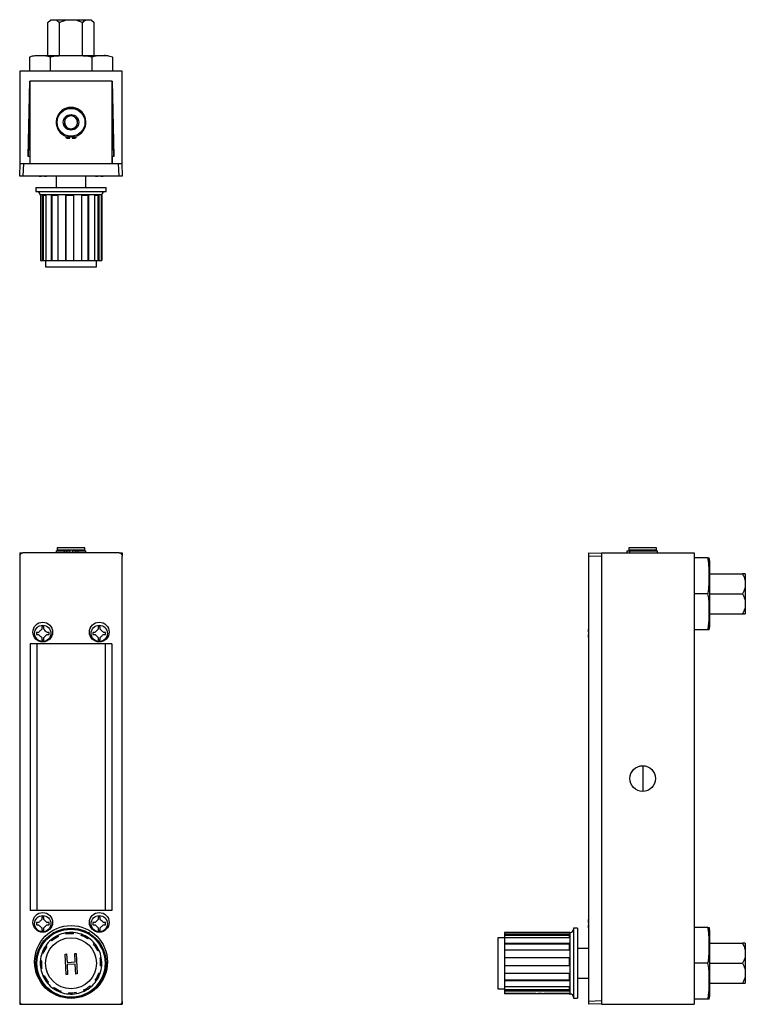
# Model space of a CAD drawing. Header units: millimetres. Extents: x 283 to 763, y 177 to 512.
# Tile 1 of 2: x 283 to 508, y 177 to 482. Entities that reach past the tile are written whole.
import ezdxf

# ---------------------------------------------------------------- set-up
doc = ezdxf.new("R2010")
doc.units = ezdxf.units.MM

msp = doc.modelspace()

# ---------------------------------------------------------------- linework, layer by layer
at = {"color": 7, "linetype": 'Continuous', "lineweight": 25}
for p, q in [((292.96, 481.92), (292.07, 481.03)), ((292.96, 481.92), (293.4, 481.92)), ((293.4, 481.92), (294.32, 481.92)), ((294.32, 481.92), (298.3, 481.92)), ((298.3, 481.92), (300.14, 481.92)), ((300.14, 481.92), (304.12, 481.92)), ((304.12, 481.92), (305.04, 481.92)), ((305.04, 481.92), (305.47, 481.92)), ((306.36, 481.03), (305.47, 481.92)), ((292.07, 470.81), (292.07, 481.03)), ((295.65, 470.81), (295.65, 481.03)), ((302.79, 470.81), (302.79, 481.03)), ((306.36, 470.81), (306.36, 481.03)), ((286.39, 470.36), (286.39, 466.04)), ((288.86, 470.81), (294.04, 470.81)), ((292.8, 470.36), (292.8, 466.04)), ((294.04, 470.81), (309.57, 470.81)), ((305.63, 470.36), (305.63, 466.04)), ((312.05, 470.36), (311.98, 470.39)), ((312.05, 470.36), (312.05, 466.04)), ((283.34, 466.04), (283.34, 437.47)), ((315.09, 466.04), (283.34, 466.04)), ((315.09, 437.47), (315.09, 466.04)), ((285.95, 439.63), (286.52, 462.87)), ((286.52, 462.87), (286.52, 437.47)), ((311.92, 462.87), (286.52, 462.87)), ((311.92, 437.47), (311.92, 462.87)), ((311.92, 462.87), (312.49, 439.63)), ((286.07, 439.63), (286.33, 450.17)), ((312.1, 450.17), (312.36, 439.63)), ((297.81, 445.24), (298.9, 445.24)), ((298.9, 445.24), (298.9, 445.86)), ((298.9, 445.79), (299.22, 445.78)), ((299.22, 445.78), (299.54, 445.79)), ((299.54, 445.86), (299.54, 445.24)), ((299.54, 445.24), (300.63, 445.24)), ((286.54, 439.63), (285.95, 439.63)), ((286.54, 437.47), (286.54, 439.63)), ((311.9, 439.63), (311.9, 437.47)), ((312.49, 439.63), (311.9, 439.63)), ((283.34, 433.51), (283.48, 437.47)), ((283.34, 437.47), (286.54, 437.47)), ((284.5, 437.47), (284.36, 433.51)), ((286.52, 437.47), (311.92, 437.47)), ((311.9, 437.47), (315.09, 437.47)), ((314.08, 433.51), (313.94, 437.47)), ((314.95, 437.47), (315.09, 433.51)), ((284.36, 433.51), (283.34, 433.51)), ((314.08, 433.51), (284.36, 433.51)), ((289.17, 433.46), (289.08, 433.51)), ((290.17, 433.51), (290.17, 433.46)), ((290.79, 433.51), (290.79, 433.46)), ((290.79, 433.46), (290.79, 433.51)), ((290.8, 433.46), (290.8, 433.51)), ((291.89, 433.51), (291.77, 433.46)), ((294.65, 433.51), (294.65, 430.05)), ((303.79, 430.05), (303.79, 433.51)), ((306.65, 433.46), (306.55, 433.51)), ((307.64, 433.51), (307.64, 433.46)), ((308.27, 433.51), (308.27, 433.46)), ((308.27, 433.46), (308.27, 433.51)), ((308.28, 433.46), (308.28, 433.51)), ((309.37, 433.51), (309.25, 433.46)), ((315.09, 433.51), (314.08, 433.51)), ((288.37, 430.05), (288.37, 428.78)), ((288.37, 430.05), (298.7, 430.05)), ((298.7, 430.05), (310.06, 430.05)), ((310.06, 428.78), (310.06, 430.05)), ((288.37, 428.78), (298.7, 428.78)), ((289.69, 427.76), (289.69, 427.51)), ((289.73, 427.51), (289.69, 427.51)), ((289.73, 427.51), (289.73, 407.44)), ((291.39, 427.51), (290.25, 427.51)), ((290.25, 427.51), (290.25, 407.44)), ((290.61, 427.51), (290.61, 407.44)), ((291.39, 427.51), (291.39, 407.44)), ((295.15, 427.51), (293.06, 427.51)), ((293.06, 427.51), (293.06, 407.44)), ((293.31, 427.51), (293.31, 407.44)), ((295.15, 427.51), (295.15, 407.44)), ((300.01, 427.51), (297.52, 427.51)), ((297.52, 427.51), (297.52, 407.44)), ((297.59, 427.51), (297.59, 407.44)), ((298.7, 428.78), (310.06, 428.78)), ((299.97, 427.51), (299.97, 407.44)), ((300.01, 427.51), (300.01, 407.44)), ((304.65, 427.51), (302.44, 427.51)), ((302.44, 427.51), (302.44, 407.44)), ((304.43, 427.51), (304.43, 407.44)), ((304.65, 427.51), (304.65, 407.44)), ((307.83, 427.51), (306.49, 427.51)), ((306.49, 427.51), (306.49, 407.44)), ((307.49, 427.51), (307.49, 407.44)), ((307.83, 427.51), (307.83, 407.44)), ((308.74, 427.51), (308.59, 427.51)), ((308.59, 427.51), (308.59, 407.44)), ((308.71, 427.51), (308.71, 407.44)), ((308.74, 427.51), (308.74, 427.76)), ((289.73, 407.44), (290.25, 407.44)), ((290.25, 407.44), (290.61, 407.44)), ((290.61, 407.44), (291.39, 407.44)), ((291.34, 407.44), (291.34, 405.41)), ((291.34, 405.41), (298.84, 405.41)), ((291.39, 407.44), (293.06, 407.44)), ((293.06, 407.44), (293.31, 407.44)), ((293.31, 407.44), (295.15, 407.44)), ((295.15, 407.44), (297.52, 407.44)), ((297.52, 407.44), (297.59, 407.44)), ((297.59, 407.44), (299.97, 407.44)), ((298.84, 405.41), (307.09, 405.41)), ((299.97, 407.44), (300.01, 407.44)), ((300.01, 407.44), (302.44, 407.44)), ((302.44, 407.44), (304.43, 407.44)), ((304.43, 407.44), (304.65, 407.44)), ((304.65, 407.44), (306.49, 407.44)), ((306.49, 407.44), (307.49, 407.44)), ((307.09, 405.41), (307.09, 407.44)), ((307.49, 407.44), (307.83, 407.44)), ((307.83, 407.44), (308.59, 407.44)), ((308.59, 407.44), (308.71, 407.44)), ((283.34, 317.01), (283.34, 315.99)), ((283.34, 317.01), (284.36, 317.01)), ((314.08, 317.01), (284.36, 317.01)), ((294.62, 317.64), (294.62, 317.01)), ((294.62, 317.64), (297.13, 317.64)), ((294.9, 318.53), (294.9, 317.77)), ((296.86, 318.53), (294.9, 318.53)), ((296.86, 317.77), (294.9, 317.77)), ((295.14, 317.77), (295.14, 317.64)), ((303.54, 318.53), (296.86, 318.53)), ((303.54, 317.77), (296.86, 317.77)), ((297.13, 317.64), (297.13, 317.01)), ((297.13, 317.64), (297.81, 317.64)), ((297.81, 317.64), (297.81, 317.01)), ((297.81, 317.64), (298.9, 317.64)), ((298.9, 317.64), (298.9, 317.01)), ((299.54, 317.64), (299.54, 317.01)), ((299.54, 317.64), (300.63, 317.64)), ((300.63, 317.64), (300.63, 317.01)), ((300.63, 317.64), (301.3, 317.64)), ((301.3, 317.64), (301.3, 317.01)), ((301.3, 317.64), (303.81, 317.64)), ((303.29, 317.64), (303.29, 317.77)), ((303.54, 317.77), (303.54, 318.53)), ((303.81, 317.01), (303.81, 317.64)), ((314.08, 317.01), (315.09, 317.01)), ((315.09, 317.01), (315.09, 315.99)), ((459.41, 317.01), (463.37, 316.87)), ((459.41, 315.99), (459.41, 317.01)), ((463.37, 317.01), (463.37, 177.31)), ((463.37, 317.01), (491.95, 317.01)), ((471.14, 317.64), (471.14, 317.01)), ((471.14, 317.64), (471.97, 317.64)), ((471.75, 318.53), (471.75, 317.77)), ((480.39, 318.53), (471.75, 318.53)), ((480.39, 317.77), (471.75, 317.77)), ((471.97, 317.64), (471.97, 317.01)), ((471.97, 317.64), (480.67, 317.64)), ((471.99, 317.77), (471.99, 317.64)), ((480.15, 317.64), (480.15, 317.77)), ((480.39, 317.77), (480.39, 318.53)), ((480.67, 317.01), (480.67, 317.64)), ((491.95, 317.01), (491.95, 177.31)), ((283.34, 315.99), (283.34, 178.32)), ((315.09, 178.32), (315.09, 315.99)), ((463.37, 315.85), (459.41, 315.99)), ((459.41, 178.32), (459.41, 315.99)), ((496.26, 315.42), (491.95, 315.42)), ((496.71, 314.66), (496.71, 293.95)), ((496.71, 310.49), (506.93, 310.49)), ((507.82, 310.49), (507.82, 308.2)), ((507.82, 308.2), (507.82, 306.6)), ((507.82, 306.6), (507.82, 302.01)), ((496.26, 304.31), (491.95, 304.31)), ((496.71, 304.31), (506.93, 304.31)), ((507.82, 302.01), (507.82, 300.42)), ((507.82, 300.42), (507.82, 298.12)), ((496.71, 298.12), (506.93, 298.12)), ((459.36, 293.36), (459.41, 293.46)), ((496.26, 293.2), (491.95, 293.2)), ((459.41, 292.38), (459.36, 292.39)), ((459.36, 292.38), (459.41, 292.38)), ((459.36, 291.75), (459.41, 291.75)), ((459.41, 290.65), (459.36, 290.77)), ((286.61, 288.84), (286.61, 206.29)), ((299.22, 288.84), (286.61, 288.84)), ((288.69, 288.84), (288.69, 206.29)), ((311.83, 288.84), (299.22, 288.84)), ((309.74, 288.84), (309.74, 206.29)), ((311.83, 288.84), (311.83, 206.29)), ((299.22, 206.29), (286.61, 206.29)), ((311.83, 206.29), (299.22, 206.29)), ((459.36, 203.55), (459.41, 203.65)), ((459.41, 202.57), (459.36, 202.57)), ((459.36, 202.57), (459.41, 202.57)), ((459.36, 201.94), (459.41, 201.94)), ((496.26, 201.12), (491.95, 201.12)), ((290.11, 200.95), (290.16, 200.94)), ((293.56, 199.26), (293.72, 199.53)), ((293.56, 199.26), (293.72, 199.53)), ((293.72, 199.53), (294.13, 199.53)), ((293.72, 199.53), (294.13, 199.53)), ((295.32, 198.28), (295.15, 198.62)), ((297.52, 199.38), (297.59, 199.01)), ((299.97, 199.12), (300.01, 199.5)), ((302.44, 198.97), (302.31, 198.61)), ((304.29, 199.53), (304.72, 199.53)), ((304.29, 199.53), (304.72, 199.53)), ((304.72, 199.53), (304.89, 199.23)), ((304.72, 199.53), (304.89, 199.23)), ((307.59, 200.95), (307.63, 200.94)), ((433.34, 199.5), (433.34, 198.97)), ((453.41, 199.5), (433.34, 199.5)), ((453.41, 198.97), (433.34, 198.97)), ((433.34, 198.97), (433.34, 198.61)), ((453.41, 198.61), (433.34, 198.61)), ((433.34, 198.61), (433.34, 197.83)), ((453.66, 199.53), (453.41, 199.53)), ((453.41, 199.5), (453.41, 199.53)), ((453.41, 197.83), (453.41, 198.97)), ((455.95, 200.85), (454.68, 200.85)), ((454.68, 200.85), (454.68, 179.16)), ((455.95, 200.85), (455.95, 179.16)), ((459.41, 200.84), (459.36, 200.95)), ((496.71, 200.36), (496.71, 179.65)), ((291.7, 195.22), (291.39, 195.44)), ((293.06, 197.28), (293.31, 196.99)), ((304.43, 197.52), (304.65, 197.83)), ((306.49, 196.16), (306.2, 195.92)), ((433.34, 197.88), (431.31, 197.88)), ((431.31, 197.88), (431.31, 182.13)), ((433.34, 197.83), (433.34, 196.16)), ((453.41, 197.83), (433.34, 197.83)), ((453.41, 196.16), (433.34, 196.16)), ((433.34, 196.16), (433.34, 195.92)), ((453.41, 195.92), (433.34, 195.92)), ((433.34, 195.92), (433.34, 194.07)), ((453.41, 194.07), (453.41, 196.16)), ((496.71, 196.19), (506.93, 196.19)), ((507.82, 196.19), (507.82, 193.9)), ((290.25, 193.23), (290.61, 193.1)), ((297.36, 192.87), (297.85, 192.89)), ((297.67, 186.52), (297.36, 192.87)), ((297.85, 192.89), (297.98, 190.29)), ((300.37, 193.01), (300.86, 193.03)), ((300.5, 190.41), (300.37, 193.01)), ((300.86, 193.03), (301.17, 186.69)), ((307.49, 193.91), (307.83, 194.07)), ((433.34, 194.07), (433.34, 191.7)), ((453.41, 194.07), (433.34, 194.07)), ((459.41, 194.58), (455.95, 194.58)), ((507.82, 193.9), (507.82, 192.3)), ((507.82, 192.3), (507.82, 187.71)), ((288.22, 190.01), (288.41, 190.34)), ((288.22, 190.01), (288.41, 190.34)), ((288.4, 189.7), (288.22, 190.01)), ((288.4, 189.7), (288.22, 190.01)), ((290.1, 190.76), (289.73, 190.8)), ((297.98, 190.29), (300.5, 190.41)), ((300.53, 189.76), (298.01, 189.64)), ((298.01, 189.64), (298.16, 186.55)), ((300.68, 186.67), (300.53, 189.76)), ((308.59, 191.7), (308.22, 191.64)), ((308.33, 189.25), (308.71, 189.22)), ((310.01, 190.37), (310.22, 190.01)), ((310.01, 190.37), (310.22, 190.01)), ((310.22, 190.01), (310.05, 189.72)), ((310.22, 190.01), (310.05, 189.72)), ((453.41, 191.7), (433.34, 191.7)), ((433.34, 191.7), (433.34, 191.64)), ((453.41, 191.64), (433.34, 191.64)), ((433.34, 191.64), (433.34, 189.25)), ((453.41, 189.25), (433.34, 189.25)), ((433.34, 189.25), (433.34, 189.22)), ((433.34, 189.22), (433.34, 186.79)), ((453.41, 189.22), (433.34, 189.22)), ((453.41, 189.22), (453.41, 191.7)), ((496.26, 190.01), (491.95, 190.01)), ((496.71, 190.01), (506.93, 190.01)), ((289.84, 188.31), (290.22, 188.38)), ((290.95, 186.11), (290.6, 185.94)), ((298.16, 186.55), (297.67, 186.52)), ((301.17, 186.69), (300.68, 186.67)), ((308.18, 186.79), (307.82, 186.92)), ((453.41, 186.79), (433.34, 186.79)), ((433.34, 186.79), (433.34, 184.8)), ((453.41, 184.58), (453.41, 186.79)), ((507.82, 187.71), (507.82, 186.12)), ((507.82, 186.12), (507.82, 183.82)), ((291.95, 183.85), (292.24, 184.1)), ((305.37, 182.74), (305.13, 183.03)), ((306.73, 184.8), (307.04, 184.58)), ((453.41, 184.8), (433.34, 184.8)), ((433.34, 184.8), (433.34, 184.58)), ((433.34, 184.58), (433.34, 182.74)), ((453.41, 184.58), (433.34, 184.58)), ((455.95, 185.44), (459.41, 185.44)), ((496.71, 183.82), (506.93, 183.82)), ((294.01, 182.49), (293.79, 182.18)), ((296, 181.04), (296.13, 181.4)), ((298.46, 180.9), (298.43, 180.52)), ((300.91, 180.64), (300.85, 181.01)), ((301.39, 180.73), (301.39, 180.73)), ((303.12, 181.74), (303.28, 181.39)), ((431.31, 182.13), (433.34, 182.13)), ((453.41, 182.74), (433.34, 182.74)), ((433.34, 182.74), (433.34, 181.74)), ((453.41, 181.74), (433.34, 181.74)), ((433.34, 181.74), (433.34, 181.39)), ((433.34, 181.39), (433.34, 180.64)), ((453.41, 181.39), (433.34, 181.39)), ((443.06, 180.64), (433.34, 180.64)), ((433.34, 180.64), (433.34, 180.52)), ((443.06, 180.52), (433.34, 180.52)), ((453.41, 180.64), (445.46, 180.64)), ((453.41, 180.52), (445.46, 180.52)), ((453.41, 181.39), (453.41, 182.74)), ((453.41, 180.48), (453.41, 180.64)), ((453.41, 180.48), (453.66, 180.48)), ((283.34, 178.32), (283.34, 177.31)), ((283.34, 177.31), (284.36, 177.31)), ((284.36, 177.31), (314.08, 177.31)), ((314.08, 177.31), (315.09, 177.31)), ((315.09, 178.32), (315.09, 177.31)), ((454.68, 179.16), (455.95, 179.16)), ((459.41, 178.32), (463.37, 178.46)), ((459.41, 177.31), (459.41, 178.32)), ((463.37, 177.45), (459.41, 177.31)), ((463.37, 177.31), (491.95, 177.31)), ((496.26, 178.9), (491.95, 178.9))]:
    msp.add_line(p, q, dxfattribs=at)
at = {"color": 8, "linetype": 'Continuous', "lineweight": 25}
for p, q in [((308.74, 427.76), (289.69, 427.76)), ((476.07, 251.13), (476.07, 243.19)), ((453.66, 180.48), (453.66, 199.53))]:
    msp.add_line(p, q, dxfattribs=at)
at = {"color": 7, "linetype": 'Continuous', "lineweight": 25, "flags": 128}
for points in [[(286.33, 450.17), (286.42, 451.41), (286.52, 452.05)], [(311.92, 452.05), (312.01, 451.41), (312.1, 450.17)], [(297.99, 445.95), (298.49, 445.84), (298.55, 445.83)], [(299.89, 445.83), (299.94, 445.84), (300.44, 445.95)]]:
    msp.add_lwpolyline(points, dxfattribs=at)
at = {"color": 7, "linetype": 'Continuous', "lineweight": 25}
for centre, radius in [((299.22, 450.17), 4.32), ((299.22, 450.17), 2.41), ((290.48, 292.47), 3.05), ((307.96, 292.47), 3.05), ((290.48, 292.07), 2.51), ((307.96, 292.07), 2.51), ((476.07, 247.16), 3.97), ((290.48, 202.66), 3.05), ((290.48, 202.25), 2.51), ((307.96, 202.66), 3.05), ((307.96, 202.25), 2.51), ((299.22, 190.41), 11.26), ((299.22, 190.01), 10.85), ((299.22, 190.01), 10.54), ((299.22, 190.01), 7.87)]:
    msp.add_circle(centre, radius, dxfattribs=at)
for centre, radius, start, end in [((309.57, 463.67), 7.13, 80.6598, 90), ((299.22, 450.17), 4.6, 296.9703, 243.0297), ((299.22, 449.85), 13.02, 167.3464, 178.5914), ((299.22, 450.17), 1.98, 116.8424, 176.8424), ((299.22, 450.17), 1.98, 56.8424, 116.8424), ((299.22, 450.17), 1.98, 356.8424, 56.8424), ((299.22, 449.85), 13.02, 1.4086, 12.6536), ((299.22, 450.17), 1.98, 176.8424, 236.8424), ((299.22, 450.17), 1.98, 236.8424, 296.8424), ((299.22, 450.17), 1.98, 296.8424, 356.8424), ((296.53, 444.89), 1.32, 15.2365, 63.0297), ((298.24, 445.75), 0.318, 124.9803, 270), ((298.24, 445.75), 0.318, 270, 30.0658), ((300.2, 445.75), 0.318, 149.9342, 55.0197), ((301.9, 444.89), 1.32, 116.9703, 164.7635), ((288.68, 427.76), 1.02, 0, 90), ((309.76, 427.76), 1.02, 90, 180), ((489.58, 314.66), 7.13, 0, 6.1096), ((489.58, 293.95), 7.13, 353.8922, 0), ((489.58, 200.36), 7.13, 0, 6.1096), ((299.22, 190.01), 9.52, 115.2541, 130.2541), ((299.22, 190.01), 9.14, 115.2541, 130.2541), ((299.22, 190.01), 9.52, 100.2541, 115.2541), ((299.22, 190.01), 9.52, 85.2541, 100.2541), ((299.22, 190.01), 9.14, 85.2541, 100.2541), ((299.22, 190.01), 9.52, 70.2541, 85.2541), ((299.22, 190.01), 9.14, 55.2541, 70.2541), ((299.22, 190.01), 9.53, 55.2541, 70.2541), ((453.66, 200.55), 1.02, 270, 0), ((299.22, 190.01), 9.52, 145.2541, 160.2541), ((299.22, 190.01), 9.14, 145.2541, 160.2541), ((299.22, 190.01), 9.52, 130.2541, 145.2541), ((299.22, 190.01), 9.52, 40.2541, 55.2541), ((299.22, 190.01), 9.14, 25.2541, 40.2541), ((299.22, 190.01), 9.53, 25.2541, 40.2541), ((299.22, 190.01), 9.52, 160.2541, 175.2541), ((299.22, 190.01), 9.53, 10.2541, 25.2541), ((299.22, 190.01), 9.53, 175.2541, 190.2541), ((299.22, 190.01), 9.14, 175.2541, 190.2541), ((299.22, 190.01), 9.53, 340.2541, 355.2541), ((299.22, 190.01), 9.14, 355.2541, 10.2541), ((299.22, 190.01), 9.53, 355.2541, 10.2541), ((299.22, 190.01), 9.53, 190.2541, 205.2541), ((299.22, 190.01), 9.53, 205.2541, 220.2541), ((299.22, 190.01), 9.14, 205.2541, 220.2541), ((299.22, 190.01), 9.14, 325.2541, 340.2541), ((299.22, 190.01), 9.53, 325.2541, 340.2541), ((299.22, 190.01), 9.53, 220.2541, 235.2541), ((299.22, 190.01), 9.14, 295.2541, 310.2541), ((299.22, 190.01), 9.53, 310.2541, 325.2541), ((299.22, 190.01), 9.52, 235.2541, 250.2541), ((299.22, 190.01), 9.14, 235.2541, 250.2541), ((299.22, 190.01), 9.53, 250.2541, 265.2541), ((299.22, 190.01), 9.53, 265.2541, 280.2541), ((299.22, 190.01), 9.14, 265.2541, 280.2541), ((299.22, 190.01), 9.53, 280.2541, 295.2541), ((299.22, 190.01), 9.53, 295.2541, 310.2541), ((453.66, 179.47), 1.02, 0, 90), ((489.58, 179.65), 7.13, 353.8922, 0)]:
    msp.add_arc(centre, radius, start, end, dxfattribs=at)
for centre, major_axis, ratio, start_param, end_param in [((284.36, 315.99), (-0.719, 0.719), 0.998783, 5.498396, 7.067974), ((314.08, 315.99), (0.719, 0.719), 0.998783, 5.498396, 7.067974), ((444.26, 190.01), (0, 13.19), 0.130975, 2.361365, 2.37433), ((444.26, 190.01), (0, 13.19), 0.130975, 3.908855, 3.92182), ((284.36, 178.32), (-0.719, -0.719), 0.998783, 5.498396, 7.067974), ((314.08, 178.32), (0.719, -0.719), 0.998783, 5.498396, 7.067974)]:
    msp.add_ellipse(centre, major_axis=major_axis, ratio=ratio, start_param=start_param, end_param=end_param, dxfattribs=at)
for points, knots in [([(292.07, 481.03), (292.22, 481.17), (292.53, 481.46), (292.97, 481.76), (293.27, 481.87), (293.4, 481.92)], [0, 0, 0, 0, 0.355118, 0.713583, 1, 1, 1, 1]), ([(294.32, 481.92), (294.46, 481.87), (294.75, 481.76), (295.19, 481.45), (295.49, 481.18), (295.65, 481.03)], [0, 0, 0, 0, 0.3101485, 0.6245121, 1, 1, 1, 1]), ([(295.65, 481.03), (295.95, 481.17), (296.55, 481.46), (297.44, 481.76), (298.03, 481.87), (298.3, 481.92)], [0, 0, 0, 0, 0.3551177, 0.7135826, 1, 1, 1, 1]), ([(300.14, 481.92), (300.42, 481.87), (301, 481.76), (301.89, 481.45), (302.47, 481.18), (302.79, 481.03)], [0, 0, 0, 0, 0.310148, 0.624512, 1, 1, 1, 1]), ([(302.79, 481.03), (302.84, 481.08), (303.08, 481.31), (303.51, 481.67), (303.91, 481.84), (304.12, 481.92)], [0, 0, 0, 0, 0.124832, 0.558274, 1, 1, 1, 1]), ([(305.04, 481.92), (305.17, 481.87), (305.46, 481.76), (305.91, 481.46), (306.21, 481.17), (306.36, 481.03)], [0, 0, 0, 0, 0.2842989, 0.6401089, 1, 1, 1, 1]), ([(292.8, 470.36), (292.45, 470.47), (291.75, 470.68), (290.69, 470.76), (289.62, 470.77), (288.55, 470.76), (287.46, 470.68), (286.74, 470.47), (286.39, 470.36)], [0, 0, 0, 0, 0.1644391, 0.329305, 0.4941845, 0.6629506, 0.8317002, 1, 1, 1, 1]), ([(305.63, 470.36), (304.94, 470.47), (303.54, 470.68), (301.41, 470.76), (299.28, 470.77), (297.12, 470.76), (294.95, 470.68), (293.52, 470.47), (292.8, 470.36)], [0, 0, 0, 0, 0.1644391, 0.329305, 0.4941845, 0.6629506, 0.8317002, 1, 1, 1, 1]), ([(312.05, 470.36), (311.79, 470.44), (311.26, 470.61), (310.19, 470.74), (308.89, 470.78), (307.38, 470.74), (306.31, 470.6), (305.73, 470.4), (305.63, 470.36)], [0, 0, 0, 0, 0.124351, 0.248783, 0.500029, 0.726827, 0.954464, 1, 1, 1, 1]), ([(297.3, 451.42), (297.29, 451.27), (297.27, 450.95), (297.24, 450.36), (297.21, 449.72), (297.18, 449.31), (297.17, 449.13)], [0, 0, 0, 0, 0.216453, 0.440305, 0.751896, 1, 1, 1, 1]), ([(299.34, 452.46), (299.2, 452.39), (298.92, 452.24), (298.39, 451.97), (297.82, 451.69), (297.46, 451.5), (297.3, 451.42)], [0, 0, 0, 0, 0.216453, 0.440305, 0.751896, 1, 1, 1, 1]), ([(301.26, 451.2), (301.19, 451.25), (300.9, 451.44), (300.36, 451.79), (299.77, 452.18), (299.46, 452.38), (299.34, 452.46)], [0, 0, 0, 0, 0.126104, 0.479025, 0.814825, 1, 1, 1, 1]), ([(301.14, 448.92), (301.14, 449.07), (301.16, 449.39), (301.19, 449.98), (301.23, 450.62), (301.25, 451.02), (301.26, 451.2)], [0, 0, 0, 0, 0.216453, 0.440305, 0.751896, 1, 1, 1, 1]), ([(297.17, 449.13), (297.28, 449.06), (297.6, 448.86), (298.19, 448.47), (298.73, 448.12), (299.02, 447.93), (299.09, 447.88)], [0, 0, 0, 0, 0.185175, 0.520975, 0.873896, 1, 1, 1, 1]), ([(299.09, 447.88), (299.23, 447.95), (299.52, 448.1), (300.04, 448.36), (300.61, 448.65), (300.97, 448.83), (301.14, 448.92)], [0, 0, 0, 0, 0.216453, 0.440305, 0.751896, 1, 1, 1, 1]), ([(290.17, 433.46), (290.03, 433.43), (289.7, 433.37), (289.37, 433.43), (289.17, 433.46)], [0, 0, 0, 0, 0.410049, 1, 1, 1, 1]), ([(291.77, 433.46), (291.64, 433.43), (291.31, 433.37), (290.99, 433.42), (290.8, 433.46)], [0, 0, 0, 0, 0.417976, 1, 1, 1, 1]), ([(307.64, 433.46), (307.51, 433.43), (307.18, 433.37), (306.85, 433.43), (306.65, 433.46)], [0, 0, 0, 0, 0.410049, 1, 1, 1, 1]), ([(309.25, 433.46), (309.11, 433.43), (308.79, 433.37), (308.47, 433.42), (308.28, 433.46)], [0, 0, 0, 0, 0.417976, 1, 1, 1, 1]), ([(496.26, 304.31), (496.35, 304.76), (496.51, 305.68), (496.65, 307.53), (496.68, 309.77), (496.64, 312.39), (496.5, 314.25), (496.3, 315.25), (496.26, 315.42)], [0, 0, 0, 0, 0.124351, 0.248783, 0.500029, 0.726827, 0.954464, 1, 1, 1, 1]), ([(496.26, 315.42), (496.37, 315.42), (496.58, 315.42), (496.66, 315.42), (496.67, 315.42), (496.67, 315.42), (496.67, 315.42)], [0, 0, 0, 0, 0.328858, 0.658569, 0.988308, 1, 1, 1, 1]), ([(506.93, 310.49), (506.98, 310.4), (507.21, 310), (507.57, 309.25), (507.74, 308.55), (507.82, 308.2)], [0, 0, 0, 0, 0.124832, 0.558274, 1, 1, 1, 1]), ([(507.82, 310.49), (507.77, 310.49), (507.66, 310.49), (507.36, 310.49), (507.08, 310.49), (506.93, 310.49)], [0, 0, 0, 0, 0.310148, 0.624512, 1, 1, 1, 1]), ([(507.82, 306.6), (507.77, 306.38), (507.66, 305.87), (507.36, 305.1), (507.08, 304.57), (506.93, 304.31)], [0, 0, 0, 0, 0.2842989, 0.6401089, 1, 1, 1, 1]), ([(496.26, 293.2), (496.37, 293.8), (496.58, 295.01), (496.66, 296.85), (496.67, 298.7), (496.66, 300.57), (496.59, 302.45), (496.37, 303.69), (496.26, 304.31)], [0, 0, 0, 0, 0.164439, 0.329305, 0.494185, 0.662951, 0.8317, 1, 1, 1, 1]), ([(506.93, 304.31), (507.07, 304.05), (507.36, 303.52), (507.66, 302.75), (507.77, 302.24), (507.82, 302.01)], [0, 0, 0, 0, 0.355118, 0.713583, 1, 1, 1, 1]), ([(507.82, 300.42), (507.77, 300.17), (507.66, 299.67), (507.36, 298.9), (507.08, 298.4), (506.93, 298.12)], [0, 0, 0, 0, 0.310148, 0.624512, 1, 1, 1, 1]), ([(506.93, 298.12), (507.07, 298.12), (507.36, 298.12), (507.66, 298.12), (507.77, 298.12), (507.82, 298.12)], [0, 0, 0, 0, 0.355118, 0.713583, 1, 1, 1, 1]), ([(290.17, 293.37), (290.03, 293.23), (289.7, 292.9), (289.37, 292.57), (289.17, 292.38)], [0, 0, 0, 0, 0.410049, 1, 1, 1, 1]), ([(290.81, 294.05), (290.69, 294.05), (290.47, 294.05), (290.26, 294.05), (290.17, 294.05)], [0, 0, 0, 0, 0.561903, 1, 1, 1, 1]), ([(290.17, 294.05), (290.17, 293.95), (290.17, 293.74), (290.17, 293.5), (290.17, 293.37)], [0, 0, 0, 0, 0.461322, 1, 1, 1, 1]), ([(290.8, 293.36), (290.8, 293.54), (290.8, 293.79), (290.8, 293.99), (290.81, 294.05)], [0, 0, 0, 0, 0.744644, 1, 1, 1, 1]), ([(291.77, 292.39), (291.64, 292.52), (291.31, 292.85), (290.99, 293.17), (290.8, 293.36)], [0, 0, 0, 0, 0.417976, 1, 1, 1, 1]), ([(307.64, 293.37), (307.51, 293.23), (307.18, 292.9), (306.85, 292.57), (306.65, 292.38)], [0, 0, 0, 0, 0.410049, 1, 1, 1, 1]), ([(307.65, 294.05), (307.64, 293.95), (307.64, 293.74), (307.64, 293.5), (307.64, 293.37)], [0, 0, 0, 0, 0.461322, 1, 1, 1, 1]), ([(308.28, 294.05), (308.16, 294.05), (307.95, 294.05), (307.74, 294.05), (307.65, 294.05)], [0, 0, 0, 0, 0.561903, 1, 1, 1, 1]), ([(308.28, 293.36), (308.28, 293.54), (308.28, 293.79), (308.28, 293.99), (308.28, 294.05)], [0, 0, 0, 0, 0.744644, 1, 1, 1, 1]), ([(309.25, 292.39), (309.11, 292.52), (308.79, 292.85), (308.47, 293.17), (308.28, 293.36)], [0, 0, 0, 0, 0.417976, 1, 1, 1, 1]), ([(459.36, 293.37), (459.33, 293.23), (459.28, 293.07), (459.31, 292.91), (459.31, 292.88)], [0, 0, 0, 0, 0.830908, 1, 1, 1, 1]), ([(459.36, 292.39), (459.33, 292.52), (459.27, 292.85), (459.33, 293.17), (459.36, 293.36)], [0, 0, 0, 0, 0.417976, 1, 1, 1, 1]), ([(496.67, 293.2), (496.67, 293.2), (496.66, 293.2), (496.58, 293.2), (496.37, 293.2), (496.26, 293.2)], [0, 0, 0, 0, 0.325889, 0.663394, 1, 1, 1, 1]), ([(289.17, 292.38), (289, 292.38), (288.78, 292.38), (288.58, 292.38), (288.55, 292.38)], [0, 0, 0, 0, 0.814414, 1, 1, 1, 1]), ([(288.55, 292.38), (288.55, 292.26), (288.55, 292.05), (288.55, 291.84), (288.55, 291.75)], [0, 0, 0, 0, 0.585411, 1, 1, 1, 1]), ([(288.55, 291.75), (288.65, 291.75), (288.85, 291.75), (289.08, 291.75), (289.18, 291.75)], [0, 0, 0, 0, 0.5159075, 1, 1, 1, 1]), ([(289.18, 291.75), (289.32, 291.61), (289.64, 291.29), (289.97, 290.96), (290.16, 290.77)], [0, 0, 0, 0, 0.416458, 1, 1, 1, 1]), ([(290.16, 290.77), (290.16, 290.59), (290.16, 290.35), (290.15, 290.14), (290.15, 290.09)], [0, 0, 0, 0, 0.744644, 1, 1, 1, 1]), ([(290.15, 290.09), (290.27, 290.08), (290.49, 290.08), (290.7, 290.08), (290.79, 290.08)], [0, 0, 0, 0, 0.561903, 1, 1, 1, 1]), ([(290.79, 290.77), (290.93, 290.9), (291.26, 291.23), (291.59, 291.56), (291.79, 291.75)], [0, 0, 0, 0, 0.4100491, 1, 1, 1, 1]), ([(290.79, 290.08), (290.79, 290.18), (290.79, 290.39), (290.79, 290.63), (290.79, 290.77)], [0, 0, 0, 0, 0.461322, 1, 1, 1, 1]), ([(292.41, 292.38), (292.31, 292.38), (292.11, 292.38), (291.88, 292.38), (291.77, 292.39)], [0, 0, 0, 0, 0.514119, 1, 1, 1, 1]), ([(291.79, 291.75), (291.96, 291.75), (292.18, 291.75), (292.38, 291.75), (292.41, 291.75)], [0, 0, 0, 0, 0.8144141, 1, 1, 1, 1]), ([(292.41, 291.75), (292.41, 291.87), (292.41, 292.08), (292.41, 292.3), (292.41, 292.38)], [0, 0, 0, 0, 0.585411, 1, 1, 1, 1]), ([(306.65, 292.38), (306.47, 292.38), (306.25, 292.38), (306.06, 292.38), (306.02, 292.38)], [0, 0, 0, 0, 0.814414, 1, 1, 1, 1]), ([(306.02, 292.38), (306.02, 292.26), (306.02, 292.05), (306.02, 291.84), (306.02, 291.75)], [0, 0, 0, 0, 0.585411, 1, 1, 1, 1]), ([(306.02, 291.75), (306.12, 291.75), (306.32, 291.75), (306.55, 291.75), (306.66, 291.75)], [0, 0, 0, 0, 0.515907, 1, 1, 1, 1]), ([(306.66, 291.75), (306.79, 291.61), (307.12, 291.29), (307.44, 290.96), (307.63, 290.77)], [0, 0, 0, 0, 0.416458, 1, 1, 1, 1]), ([(307.63, 290.77), (307.63, 290.59), (307.63, 290.35), (307.63, 290.14), (307.63, 290.09)], [0, 0, 0, 0, 0.744644, 1, 1, 1, 1]), ([(307.63, 290.09), (307.75, 290.08), (307.96, 290.08), (308.17, 290.08), (308.26, 290.08)], [0, 0, 0, 0, 0.561903, 1, 1, 1, 1]), ([(308.26, 290.08), (308.27, 290.18), (308.27, 290.39), (308.27, 290.63), (308.27, 290.77)], [0, 0, 0, 0, 0.461322, 1, 1, 1, 1]), ([(308.27, 290.77), (308.4, 290.9), (308.73, 291.23), (309.06, 291.56), (309.26, 291.75)], [0, 0, 0, 0, 0.410049, 1, 1, 1, 1]), ([(309.89, 292.38), (309.79, 292.38), (309.58, 292.38), (309.36, 292.38), (309.25, 292.39)], [0, 0, 0, 0, 0.514119, 1, 1, 1, 1]), ([(309.26, 291.75), (309.44, 291.75), (309.66, 291.75), (309.85, 291.75), (309.89, 291.75)], [0, 0, 0, 0, 0.814414, 1, 1, 1, 1]), ([(309.89, 291.75), (309.89, 291.87), (309.89, 292.08), (309.89, 292.3), (309.89, 292.38)], [0, 0, 0, 0, 0.585411, 1, 1, 1, 1]), ([(459.36, 290.77), (459.33, 290.9), (459.27, 291.23), (459.33, 291.56), (459.36, 291.75)], [0, 0, 0, 0, 0.410049, 1, 1, 1, 1]), ([(290.81, 204.23), (290.69, 204.23), (290.47, 204.23), (290.26, 204.23), (290.17, 204.23)], [0, 0, 0, 0, 0.561903, 1, 1, 1, 1]), ([(290.17, 204.23), (290.17, 204.14), (290.17, 203.92), (290.17, 203.68), (290.17, 203.55)], [0, 0, 0, 0, 0.461322, 1, 1, 1, 1]), ([(290.8, 203.55), (290.8, 203.73), (290.8, 203.97), (290.8, 204.18), (290.81, 204.23)], [0, 0, 0, 0, 0.744644, 1, 1, 1, 1]), ([(307.65, 204.23), (307.64, 204.14), (307.64, 203.92), (307.64, 203.68), (307.64, 203.55)], [0, 0, 0, 0, 0.461322, 1, 1, 1, 1]), ([(308.28, 204.23), (308.16, 204.23), (307.95, 204.23), (307.74, 204.23), (307.65, 204.23)], [0, 0, 0, 0, 0.561903, 1, 1, 1, 1]), ([(308.28, 203.55), (308.28, 203.73), (308.28, 203.97), (308.28, 204.18), (308.28, 204.23)], [0, 0, 0, 0, 0.744644, 1, 1, 1, 1]), ([(289.17, 202.57), (289, 202.57), (288.78, 202.57), (288.58, 202.57), (288.55, 202.57)], [0, 0, 0, 0, 0.814414, 1, 1, 1, 1]), ([(288.55, 202.57), (288.55, 202.44), (288.55, 202.23), (288.55, 202.02), (288.55, 201.93)], [0, 0, 0, 0, 0.585411, 1, 1, 1, 1]), ([(288.55, 201.93), (288.65, 201.93), (288.85, 201.93), (289.08, 201.93), (289.18, 201.93)], [0, 0, 0, 0, 0.515907, 1, 1, 1, 1]), ([(290.17, 203.55), (290.03, 203.42), (289.7, 203.09), (289.37, 202.76), (289.17, 202.57)], [0, 0, 0, 0, 0.410049, 1, 1, 1, 1]), ([(289.18, 201.93), (289.32, 201.8), (289.64, 201.47), (289.97, 201.14), (290.16, 200.95)], [0, 0, 0, 0, 0.416458, 1, 1, 1, 1]), ([(290.79, 200.95), (290.93, 201.09), (291.26, 201.41), (291.59, 201.74), (291.79, 201.94)], [0, 0, 0, 0, 0.410049, 1, 1, 1, 1]), ([(291.77, 202.57), (291.64, 202.71), (291.31, 203.03), (290.99, 203.36), (290.8, 203.55)], [0, 0, 0, 0, 0.417976, 1, 1, 1, 1]), ([(292.41, 202.57), (292.31, 202.57), (292.11, 202.57), (291.88, 202.57), (291.77, 202.57)], [0, 0, 0, 0, 0.514119, 1, 1, 1, 1]), ([(291.79, 201.94), (291.96, 201.94), (292.18, 201.93), (292.38, 201.93), (292.41, 201.93)], [0, 0, 0, 0, 0.814414, 1, 1, 1, 1]), ([(292.41, 201.93), (292.41, 202.06), (292.41, 202.27), (292.41, 202.48), (292.41, 202.57)], [0, 0, 0, 0, 0.585411, 1, 1, 1, 1]), ([(306.65, 202.57), (306.47, 202.57), (306.25, 202.57), (306.06, 202.57), (306.02, 202.57)], [0, 0, 0, 0, 0.814414, 1, 1, 1, 1]), ([(306.02, 202.57), (306.02, 202.44), (306.02, 202.23), (306.02, 202.02), (306.02, 201.93)], [0, 0, 0, 0, 0.585411, 1, 1, 1, 1]), ([(306.02, 201.93), (306.12, 201.93), (306.32, 201.93), (306.55, 201.93), (306.66, 201.93)], [0, 0, 0, 0, 0.515907, 1, 1, 1, 1]), ([(307.64, 203.55), (307.51, 203.42), (307.18, 203.09), (306.85, 202.76), (306.65, 202.57)], [0, 0, 0, 0, 0.410049, 1, 1, 1, 1]), ([(306.66, 201.93), (306.79, 201.8), (307.12, 201.47), (307.44, 201.14), (307.63, 200.95)], [0, 0, 0, 0, 0.416458, 1, 1, 1, 1]), ([(308.27, 200.95), (308.4, 201.09), (308.73, 201.41), (309.06, 201.74), (309.26, 201.94)], [0, 0, 0, 0, 0.410049, 1, 1, 1, 1]), ([(309.25, 202.57), (309.11, 202.71), (308.79, 203.03), (308.47, 203.36), (308.28, 203.55)], [0, 0, 0, 0, 0.417976, 1, 1, 1, 1]), ([(309.89, 202.57), (309.79, 202.57), (309.58, 202.57), (309.36, 202.57), (309.25, 202.57)], [0, 0, 0, 0, 0.514119, 1, 1, 1, 1]), ([(309.26, 201.94), (309.44, 201.94), (309.66, 201.93), (309.85, 201.93), (309.89, 201.93)], [0, 0, 0, 0, 0.8144141, 1, 1, 1, 1]), ([(309.89, 201.93), (309.89, 202.06), (309.89, 202.27), (309.89, 202.48), (309.89, 202.57)], [0, 0, 0, 0, 0.585411, 1, 1, 1, 1]), ([(459.36, 202.57), (459.33, 202.71), (459.27, 203.03), (459.33, 203.36), (459.36, 203.55)], [0, 0, 0, 0, 0.417976, 1, 1, 1, 1]), ([(459.36, 200.95), (459.33, 201.09), (459.27, 201.41), (459.33, 201.74), (459.36, 201.94)], [0, 0, 0, 0, 0.410049, 1, 1, 1, 1]), ([(496.26, 190.01), (496.35, 190.46), (496.51, 191.38), (496.65, 193.23), (496.68, 195.47), (496.64, 198.09), (496.5, 199.95), (496.3, 200.95), (496.26, 201.12)], [0, 0, 0, 0, 0.124351, 0.248783, 0.500029, 0.726827, 0.954464, 1, 1, 1, 1]), ([(496.26, 201.12), (496.37, 201.12), (496.58, 201.12), (496.66, 201.12), (496.67, 201.12), (496.67, 201.12), (496.67, 201.12)], [0, 0, 0, 0, 0.328858, 0.658569, 0.988308, 1, 1, 1, 1]), ([(290.16, 200.95), (290.16, 200.77), (290.16, 200.53), (290.15, 200.32), (290.15, 200.27)], [0, 0, 0, 0, 0.744644, 1, 1, 1, 1]), ([(290.15, 200.27), (290.27, 200.27), (290.49, 200.27), (290.7, 200.27), (290.79, 200.27)], [0, 0, 0, 0, 0.561903, 1, 1, 1, 1]), ([(290.79, 200.27), (290.79, 200.37), (290.79, 200.58), (290.79, 200.82), (290.79, 200.95)], [0, 0, 0, 0, 0.461322, 1, 1, 1, 1]), ([(307.63, 200.95), (307.63, 200.77), (307.63, 200.53), (307.63, 200.32), (307.63, 200.27)], [0, 0, 0, 0, 0.7446441, 1, 1, 1, 1]), ([(307.63, 200.27), (307.75, 200.27), (307.96, 200.27), (308.17, 200.27), (308.26, 200.27)], [0, 0, 0, 0, 0.561903, 1, 1, 1, 1]), ([(308.26, 200.27), (308.27, 200.37), (308.27, 200.58), (308.27, 200.82), (308.27, 200.95)], [0, 0, 0, 0, 0.461322, 1, 1, 1, 1]), ([(506.93, 196.19), (506.98, 196.1), (507.21, 195.7), (507.57, 194.95), (507.74, 194.25), (507.82, 193.9)], [0, 0, 0, 0, 0.1248318, 0.5582737, 1, 1, 1, 1]), ([(507.82, 196.19), (507.77, 196.19), (507.66, 196.19), (507.36, 196.19), (507.08, 196.19), (506.93, 196.19)], [0, 0, 0, 0, 0.310148, 0.624512, 1, 1, 1, 1]), ([(507.82, 192.3), (507.77, 192.08), (507.66, 191.57), (507.36, 190.8), (507.08, 190.27), (506.93, 190.01)], [0, 0, 0, 0, 0.284299, 0.640109, 1, 1, 1, 1]), ([(496.26, 178.9), (496.37, 179.5), (496.58, 180.71), (496.66, 182.55), (496.67, 184.4), (496.66, 186.27), (496.59, 188.15), (496.37, 189.39), (496.26, 190.01)], [0, 0, 0, 0, 0.164439, 0.329305, 0.494185, 0.662951, 0.8317, 1, 1, 1, 1]), ([(506.93, 190.01), (507.07, 189.75), (507.36, 189.22), (507.66, 188.45), (507.77, 187.94), (507.82, 187.71)], [0, 0, 0, 0, 0.355118, 0.713583, 1, 1, 1, 1]), ([(507.82, 186.12), (507.77, 185.87), (507.66, 185.37), (507.36, 184.6), (507.08, 184.1), (506.93, 183.82)], [0, 0, 0, 0, 0.310148, 0.624512, 1, 1, 1, 1]), ([(506.93, 183.82), (507.07, 183.82), (507.36, 183.82), (507.66, 183.82), (507.77, 183.82), (507.82, 183.82)], [0, 0, 0, 0, 0.355118, 0.713583, 1, 1, 1, 1]), ([(443.06, 180.64), (443.2, 180.66), (443.49, 180.7), (444.05, 180.74), (444.63, 180.73), (445.12, 180.69), (445.36, 180.65), (445.46, 180.64)], [0, 0, 0, 0, 0.200512, 0.421099, 0.638568, 0.854405, 1, 1, 1, 1]), ([(445.46, 180.52), (445.38, 180.52), (445.16, 180.54), (444.74, 180.56), (444.21, 180.57), (443.69, 180.56), (443.29, 180.53), (443.11, 180.52), (443.06, 180.52)], [0, 0, 0, 0, 0.119315, 0.340211, 0.500213, 0.717377, 0.934453, 1, 1, 1, 1]), ([(496.67, 178.9), (496.67, 178.9), (496.66, 178.9), (496.58, 178.9), (496.37, 178.9), (496.26, 178.9)], [0, 0, 0, 0, 0.325889, 0.663394, 1, 1, 1, 1])]:
    msp.add_open_spline(points, degree=3, knots=knots, dxfattribs=at)

doc.saveas('drawing.dxf')
